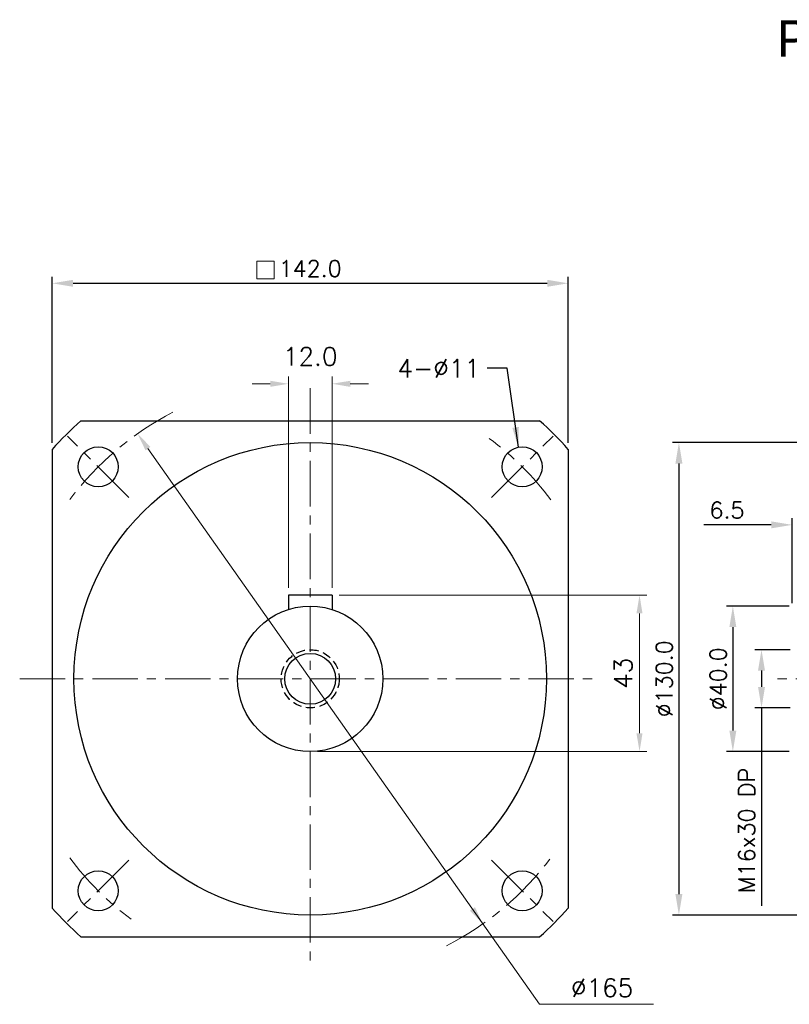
# Model space of a CAD drawing. Header units: inches. Extents: x 91 to 724, y 473 to 783.
# Tile 1 of 5: x 91 to 303, y 483 to 754. Entities that reach past the tile are written whole.
import ezdxf

# ---------------------------------------------------------------- set-up
doc = ezdxf.new("R2010")
doc.units = ezdxf.units.IN
doc.header["$MEASUREMENT"] = 0
doc.linetypes.add('CENTER', pattern=[2, 1.25, -0.25, 0.25, -0.25])
doc.linetypes.add('HIDDEN', pattern=[0.375, 0.25, -0.125])
doc.layers.add('CEN', color=1, linetype='CENTER', lineweight=15)
doc.layers.add('DIM', color=4, linetype='Continuous', lineweight=15)
doc.styles.get("Standard").update_dxf_attribs({"font": 'romans.shx', "bigfont": 'chineset.shx'})
doc.dimstyles.get("Standard").update_dxf_attribs({"dimscale": 1.1, "dimtxt": 2.5, "dimasz": 2.5, "dimexe": 1, "dimexo": 1, "dimgap": 1, "dimtad": 1, "dimdec": 1, "dimzin": 0, "dimdsep": 46, "dimtxsty": 'Standard', "dimcen": 0.09, "dimadec": 1, "dimazin": 0, "dimtfac": 1, "dimtdec": 1, "dimtofl": 0, "dimtmove": 0, "dimatfit": 3, "dimfxl": 0, "dimtolj": 1, "dimtzin": 0, "dimarcsym": 0})
doc.dimstyles.new('Standard20', dxfattribs={"dimscale": 1.8, "dimtxt": 2.5, "dimasz": 3.2, "dimexe": 1, "dimexo": 1, "dimgap": 1, "dimtad": 1, "dimdec": 1, "dimzin": 0, "dimdsep": 46, "dimtxsty": 'Standard', "dimcen": 0.09, "dimadec": 1, "dimazin": 0, "dimtfac": 1, "dimtdec": 1, "dimtofl": 0, "dimtmove": 0, "dimatfit": 3, "dimfxl": 0, "dimtolj": 1, "dimtzin": 0, "dimarcsym": 0})

# ---------------------------------------------------------------- blocks, each defined once
blk = doc.blocks.new('*D7')
at = {"layer": 'Defpoints', "color": 0}
for p in [(304.3, 592.99), (286.99, 552.99), (304.3, 552.99)]:
    blk.add_point(p, dxfattribs=at)
at = {"layer": 'DIM', "color": 0, "lineweight": -2}
for p, q in [((302.5, 592.99), (285.19, 592.99)), ((286.99, 587.23), (286.99, 558.75)), ((302.5, 552.99), (285.19, 552.99))]:
    blk.add_line(p, q, dxfattribs=at)
at = {"layer": 'DIM', "color": 0}
for points in [[(286.03, 587.23), (287.95, 587.23), (286.99, 592.99)], [(286.03, 558.75), (287.95, 558.75), (286.99, 552.99)]]:
    blk.add_solid(points, dxfattribs=at)
at = {"layer": 'DIM', "color": 0, "insert": (282.94, 572.99), "char_height": 4.5, "attachment_point": 5, "rotation": 90}
blk.add_mtext('\\A1;%%C40.0', dxfattribs=at)
blk = doc.blocks.new('*D13')
at = {"layer": 'Defpoints', "color": 0}
for p in [(386.3, 637.99), (272.14, 507.99), (386.3, 507.99)]:
    blk.add_point(p, dxfattribs=at)
at = {"layer": 'DIM', "color": 0, "lineweight": -2}
for p, q in [((384.5, 637.99), (270.34, 637.99)), ((272.14, 632.23), (272.14, 513.75)), ((384.5, 507.99), (270.34, 507.99))]:
    blk.add_line(p, q, dxfattribs=at)
at = {"layer": 'DIM', "color": 0}
for points in [[(271.18, 632.23), (273.1, 632.23), (272.14, 637.99)], [(271.18, 513.75), (273.1, 513.75), (272.14, 507.99)]]:
    blk.add_solid(points, dxfattribs=at)
at = {"layer": 'DIM', "color": 0, "insert": (268.09, 572.99), "char_height": 4.5, "attachment_point": 5, "rotation": 90}
blk.add_mtext('\\A1;%%C130.0', dxfattribs=at)
blk = doc.blocks.new('*D16')
at = {"layer": 'Defpoints', "color": 0}
for p in [(309.79, 615.35), (309.79, 595.99), (303.3, 591.99)]:
    blk.add_point(p, dxfattribs=at)
at = {"layer": 'DIM', "color": 0, "lineweight": -2}
for p, q in [((297.54, 615.35), (278.96, 615.35)), ((303.3, 593.79), (303.3, 617.15)), ((309.79, 597.79), (309.79, 617.15)), ((315.55, 615.35), (321.31, 615.35))]:
    blk.add_line(p, q, dxfattribs=at)
at = {"layer": 'DIM', "color": 0}
for points in [[(297.54, 616.31), (297.54, 614.39), (303.3, 615.35)], [(315.55, 616.31), (315.55, 614.39), (309.79, 615.35)]]:
    blk.add_solid(points, dxfattribs=at)
at = {"layer": 'DIM', "color": 0, "insert": (285.37, 619.4), "char_height": 4.5, "attachment_point": 5}
blk.add_mtext('\\A1;6.5', dxfattribs=at)
blk = doc.blocks.new('*D4')
at = {"layer": 'Defpoints', "color": 0}
for p in [(241.69, 681.82), (99.69, 636.11), (241.69, 636.11)]:
    blk.add_point(p, dxfattribs=at)
at = {"layer": 'DIM', "color": 0, "lineweight": -2}
for p, q in [((99.69, 637.91), (99.69, 683.62)), ((241.69, 637.91), (241.69, 683.62)), ((105.45, 681.82), (235.93, 681.82))]:
    blk.add_line(p, q, dxfattribs=at)
at = {"layer": 'DIM', "color": 0}
for points in [[(105.45, 682.78), (105.45, 680.86), (99.69, 681.82)], [(235.93, 682.78), (235.93, 680.86), (241.69, 681.82)]]:
    blk.add_solid(points, dxfattribs=at)
at = {"layer": 'DIM', "color": 0, "insert": (170.69, 685.87), "char_height": 4.5, "attachment_point": 5}
blk.add_mtext('\\A1;142.0', dxfattribs=at)
blk = doc.blocks.new('*D18')
at = {"layer": 'Defpoints', "color": 0}
for p in [(304.57, 580.99), (294.87, 564.99), (304.57, 564.99)]:
    blk.add_point(p, dxfattribs=at)
at = {"layer": 'DIM', "color": 0, "lineweight": -2}
for p, q in [((302.77, 580.99), (293.07, 580.99)), ((294.87, 575.23), (294.87, 570.75)), ((302.77, 564.99), (293.07, 564.99)), ((294.87, 564.99), (294.87, 510.48))]:
    blk.add_line(p, q, dxfattribs=at)
at = {"layer": 'DIM', "color": 0}
for points in [[(293.91, 575.23), (295.83, 575.23), (294.87, 580.99)], [(293.91, 570.75), (295.83, 570.75), (294.87, 564.99)]]:
    blk.add_solid(points, dxfattribs=at)
at = {"layer": 'DIM', "color": 0, "insert": (290.82, 531.24), "char_height": 4.5, "attachment_point": 5, "rotation": 90}
blk.add_mtext('\\A1;{\\C256;M16x30 DP}', dxfattribs=at)

msp = doc.modelspace()

# ---------------------------------------------------------------- linework, layer by layer
for p, q in [((107.57, 643.99), (233.81, 643.99)), ((99.69, 636.11), (99.69, 509.87)), ((241.69, 636.11), (241.69, 509.87)), ((176.69, 595.99), (164.69, 595.99)), ((164.69, 595.99), (164.69, 592.07)), ((176.69, 595.99), (176.69, 592.07)), ((107.57, 501.99), (233.81, 501.99))]:
    msp.add_line(p, q)
for centre, radius in [((170.69, 572.99), 65), ((112.36, 631.33), 5.5), ((229.03, 631.33), 5.5), ((170.69, 572.99), 20), ((170.69, 572.99), 7), ((112.36, 514.65), 5.5), ((229.03, 514.65), 5.5)]:
    msp.add_circle(centre, radius)
at = {"color": 2, "linetype": 'HIDDEN', "ltscale": 10}
msp.add_circle((170.69, 572.99), 8, dxfattribs=at)
for start, end in [(131.6371, 138.3629), (41.6371, 48.3629), (221.6371, 228.3629), (311.6371, 318.3629)]:
    msp.add_arc((170.69, 572.99), 95, start, end)
at = {"layer": 'CEN', "color": 6, "ltscale": 10}
for p, q in [((170.69, 652.93), (170.69, 493.05)), ((120.82, 622.86), (103.89, 639.79)), ((220.56, 622.86), (237.5, 639.79)), ((90.75, 572.99), (250.64, 572.99)), ((536.8, 572.99), (298.3, 572.99)), ((120.82, 523.12), (103.89, 506.19)), ((220.56, 523.12), (237.5, 506.19))]:
    msp.add_line(p, q, dxfattribs=at)
for start, end in [(117.2384, 143.3222), (36.6778, 53.3222), (216.6778, 233.3222), (297.0036, 323.3222)]:
    msp.add_arc((170.69, 572.99), 82.5, start, end, dxfattribs=at)
at = {"layer": 'DIM'}
for p, q in [((156.01, 687.89), (160.81, 687.89)), ((156.01, 687.89), (156.01, 683.09)), ((160.81, 687.89), (160.81, 683.09)), ((156.01, 683.09), (160.81, 683.09)), ((164.69, 597.99), (164.69, 656.17)), ((176.69, 597.99), (176.69, 656.17)), ((159.69, 654.17), (154.69, 654.17)), ((181.69, 654.17), (186.69, 654.17)), ((126.05, 636.34), (233.81, 483.42)), ((178.69, 595.99), (263.3, 595.99)), ((261.3, 557.99), (261.3, 590.99)), ((172.69, 552.99), (263.3, 552.99)), ((233.81, 483.42), (265.18, 483.42))]:
    msp.add_line(p, q, dxfattribs=at)
for points in [[(159.69, 655), (159.69, 653.33), (164.69, 654.17)], [(181.69, 655), (181.69, 653.33), (176.69, 654.17)], [(126.73, 636.82), (125.37, 635.86), (123.17, 640.43)], [(260.46, 590.99), (262.13, 590.99), (261.3, 595.99)], [(260.46, 557.99), (262.13, 557.99), (261.3, 552.99)], [(216.02, 510.12), (214.65, 509.16), (218.21, 505.55)]]:
    msp.add_solid(points, dxfattribs=at)

# ---------------------------------------------------------------- texts
at = {"insert": (299.18, 754.19), "char_height": 10, "width": 247.6181, "attachment_point": 1}
msp.add_mtext('{\\fPMingLiU|b0|i0|c136|p18;PGRJ142-L1  PROFILE DIMENSION}', dxfattribs=at)
at = {"layer": 'DIM', "char_height": 5}
for s, insert, attachment_point in [('\\A1;12.0', (170.69, 661.67), 5), ('4-%%c11', (217.42, 655.93), 9)]:
    msp.add_mtext(s, dxfattribs=dict(at, insert=insert, attachment_point=attachment_point))
at = {"layer": 'DIM', "insert": (256.8, 574.49), "char_height": 5, "attachment_point": 5, "rotation": 90}
msp.add_mtext('43', dxfattribs=at)
at = {"layer": 'DIM', "insert": (242.44, 490.46), "char_height": 5, "width": 23.5268, "attachment_point": 1}
msp.add_mtext('%%c165', dxfattribs=at)

# ---------------------------------------------------------------- dimensions: what is measured, and where the dimension line sits
at = {"layer": 'DIM'}
dim = msp.add_linear_dim(base=(241.69, 681.82), p1=(99.69, 636.11), p2=(241.69, 636.11), dimstyle='Standard20', dxfattribs=at)
dim.commit()
dim.dimension.update_dxf_attribs({"geometry": '*D4', "text_midpoint": (170.69, 685.87)})
for base, p1, p2, picture, middle in [((272.14, 507.99), (386.3, 637.99), (386.3, 507.99), '*D13', (268.09, 572.99)), ((286.99, 552.99), (304.3, 592.99), (304.3, 552.99), '*D7', (282.94, 572.99))]:
    dim = msp.add_linear_dim(base=base, p1=p1, p2=p2, angle=90, text='%%C<>', dimstyle='Standard20', dxfattribs=at)
    dim.commit()
    dim.dimension.update_dxf_attribs({"geometry": picture, "text_midpoint": middle})
dim = msp.add_linear_dim(base=(309.79, 615.35), p1=(303.3, 591.99), p2=(309.79, 595.99), dimstyle='Standard20', dxfattribs=at)
dim.commit()
dim.dimension.update_dxf_attribs({"geometry": '*D16', "text_midpoint": (285.37, 615.35), "dimtype": 160})
dim = msp.add_linear_dim(base=(294.87, 564.99), p1=(304.57, 580.99), p2=(304.57, 564.99), angle=90, text='{\\C256;M16x30 DP}', dimstyle='Standard20', dxfattribs=at)
dim.commit()
dim.dimension.update_dxf_attribs({"geometry": '*D18', "text_midpoint": (294.87, 531.24), "dimtype": 160})

# ---------------------------------------------------------------- leaders
at = {"layer": 'DIM', "annotation_type": 0, "has_hookline": 1, "hookline_direction": 1, "text_width": 22.14}
msp.add_leader([(227.97, 636.72), (224.92, 658.43), (219.42, 658.43)], dimstyle='Standard', override={"dimtxt": 5, "dimasz": 5, "dimexe": 2, "dimexo": 2, "dimgap": 2, "dimtad": 0, "dimtih": 0, "dimtoh": 0, "dimdec": 3, "dimtdec": 3, "dimtmove": 2}, dxfattribs=at)

doc.saveas('drawing.dxf')
